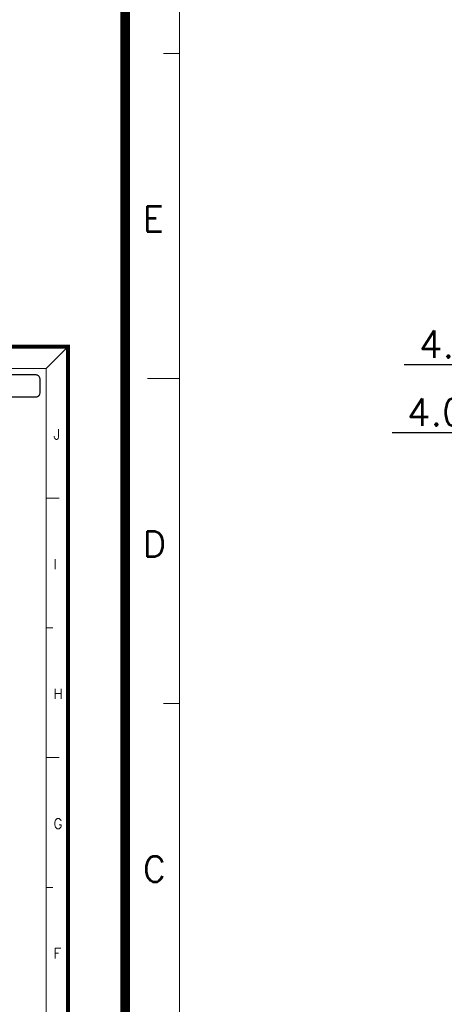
# Model space of a CAD drawing. Header units: millimetres. Extents: x 1290 to 1596, y 426 to 892.
# Tile 18 of 41: x 1374 to 1394, y 459 to 504. Entities that reach past the tile are written whole.
import ezdxf

# ---------------------------------------------------------------- set-up
doc = ezdxf.new("R2010")
doc.units = ezdxf.units.MM
doc.layers.get('0').update_dxf_attribs({"lineweight": 20})
for name, color, linetype, lineweight in [('41(DIM)', 3, 'Continuous', 13), ('图框', 250, 'Continuous', 13), ('标记', 190, 'Continuous', 15)]:
    doc.layers.add(name, color=color, linetype=linetype, lineweight=lineweight)
doc.styles.add('ROMANS', font='romans.shx')
doc.styles.get("Standard").update_dxf_attribs({"font": 'romans.shx'})
doc.dimstyles.new('0.50', dxfattribs={"dimtxt": 2.5, "dimasz": 2.5, "dimexe": 1.25, "dimexo": 0.625, "dimtad": 1, "dimlfac": 0.5, "dimzin": 1, "dimdsep": 46, "dimtxsty": 'Standard', "dimcen": 2.5, "dimadec": 0, "dimazin": 0, "dimtol": 1, "dimtp": 0.1, "dimtm": 1e-05, "dimtfac": 1, "dimtmove": 0, "dimatfit": 3, "dimfxl": 1, "dimtolj": 1, "dimtzin": 1, "dimarcsym": 0})

# ---------------------------------------------------------------- blocks, each defined once
blk = doc.blocks.new('*D98')
at = {"layer": '41(DIM)', "color": 0, "lineweight": -2, "transparency": 16777216}
for p, q in [((1402.73, 484.016), (1402.73, 486.072)), ((1406.73, 484.016), (1406.73, 486.072)), ((1402.73, 485.447), (1391.379, 485.447)), ((1405.48, 485.447), (1403.98, 485.447))]:
    blk.add_line(p, q, dxfattribs=at)
at = {"layer": '41(DIM)', "color": 0, "transparency": 16777216}
for points in [[(1403.98, 485.656), (1403.98, 485.239), (1402.73, 485.447)], [(1405.48, 485.656), (1405.48, 485.239), (1406.73, 485.447)]]:
    blk.add_solid(points, dxfattribs=at)
at = {"layer": 'Defpoints', "color": 0, "transparency": 16777216}
for p in [(1406.73, 485.447), (1402.73, 483.703), (1406.73, 483.703)]:
    blk.add_point(p, dxfattribs=at)
at = {"layer": '41(DIM)', "color": 0, "transparency": 16777216, "insert": (1395.858, 486.385), "char_height": 1.25, "attachment_point": 5, "style": 'ROMANS'}
blk.add_mtext('\\A1;4.0±0.10', dxfattribs=at)
blk = doc.blocks.new('*D94')
at = {"layer": '41(DIM)', "color": 0, "lineweight": -2, "transparency": 16777216}
for p, q in [((1402.73, 484.016), (1402.73, 489.177)), ((1406.73, 484.016), (1406.73, 489.177)), ((1402.73, 488.552), (1391.926, 488.552)), ((1405.48, 488.552), (1403.98, 488.552))]:
    blk.add_line(p, q, dxfattribs=at)
at = {"layer": '41(DIM)', "color": 0, "transparency": 16777216}
for points in [[(1403.98, 488.76), (1403.98, 488.344), (1402.73, 488.552)], [(1405.48, 488.76), (1405.48, 488.344), (1406.73, 488.552)]]:
    blk.add_solid(points, dxfattribs=at)
at = {"layer": 'Defpoints', "color": 0, "transparency": 16777216}
for p in [(1406.73, 488.552), (1402.73, 483.703), (1406.73, 483.703)]:
    blk.add_point(p, dxfattribs=at)
at = {"layer": '41(DIM)', "color": 0, "transparency": 16777216, "insert": (1396.405, 489.49), "char_height": 1.25, "attachment_point": 5, "style": 'ROMANS'}
blk.add_mtext('\\A1;4.0±0.10', dxfattribs=at)
blk = doc.blocks.new('A$C7C550A9B')
at = {"layer": '图框', "color": 7}
for p, q in [((293.903, 206.903), (297.3, 210.3)), ((293.903, 206.903), (3.697, 206.903)), ((3.697, 206.903), (3.697, 3.697)), ((293.903, 206.903), (293.903, 176.104)), ((293.903, 3.697), (293.903, 195.803)), ((293.903, 186.582), (295.903, 186.582)), ((293.903, 166.262), (294.903, 166.262)), ((293.903, 145.941), (295.903, 145.941)), ((293.903, 125.621), (294.903, 125.621)), ((3.697, 105.3), (2.697, 105.3)), ((3.697, 84.979), (1.697, 84.979)), ((3.697, 64.659), (2.697, 64.659))]:
    blk.add_line(p, q, dxfattribs=at)
at = {"layer": '图框', "color": 7, "const_width": 0.6}
blk.add_lwpolyline([(297.3, 210.3), (0.3, 210.3), (0.3, 0.3), (297.3, 0.3)], close=True, dxfattribs=at)
at = {"layer": '图框', "color": 7, "style": 'ROMANS'}
for s, p in [('J', (295.016, 195.769)), ('I', (295.016, 175.448)), ('H', (295.016, 155.128)), ('G', (295.016, 134.807)), ('F', (295.016, 114.487)), ('E', (1.413, 94.166)), ('D', (1.413, 73.846)), ('C', (1.413, 53.525))]:
    blk.add_text(s, height=1.59, dxfattribs=at).set_placement(p)

msp = doc.modelspace()

# ---------------------------------------------------------------- linework, layer by layer
at = {"layer": '标记', "const_width": 0.0583}
msp.add_lwpolyline([(1364.098, 488.093), (1375.08, 488.093, -0.414214), (1375.276, 487.897), (1375.276, 487.268, -0.414214), (1375.08, 487.072), (1364.098, 487.072, -0.414214), (1363.902, 487.268), (1363.902, 487.897, -0.414214)], format="xyb", close=True, dxfattribs=at)

# ---------------------------------------------------------------- block references
at = {"color": 18, "true_color": 0x000000}
for p, xscale, yscale, zscale in [((1378.953, 425.826), 0.730664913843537, 0.730664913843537, 0.730664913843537), ((1289.854, 428.043), 0.2916404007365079, 0.2916404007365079, 0.2916404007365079)]:
    msp.add_blockref('A$C7C550A9B', p, dxfattribs=dict(at, xscale=xscale, yscale=yscale, zscale=zscale))

# ---------------------------------------------------------------- dimensions: what is measured, and where the dimension line sits
at = {"layer": '41(DIM)'}
for base, picture, middle in [((1406.73, 488.552), '*D94', (1396.405, 488.552)), ((1406.73, 485.447), '*D98', (1395.858, 485.447))]:
    dim = msp.add_linear_dim(base=base, p1=(1402.73, 483.703), p2=(1406.73, 483.703), dimstyle='0.50', override={"dimscale": 0.5, "dimdec": 1, "dimlfac": 1, "dimzin": 0, "dimtxsty": 'ROMANS', "dimtol": 1, "dimtp": 0.1, "dimtm": 0.1}, dxfattribs=at)
    dim.commit()
    dim.dimension.update_dxf_attribs({"geometry": picture, "text_midpoint": middle, "dimtype": 160})

doc.saveas('drawing.dxf')
